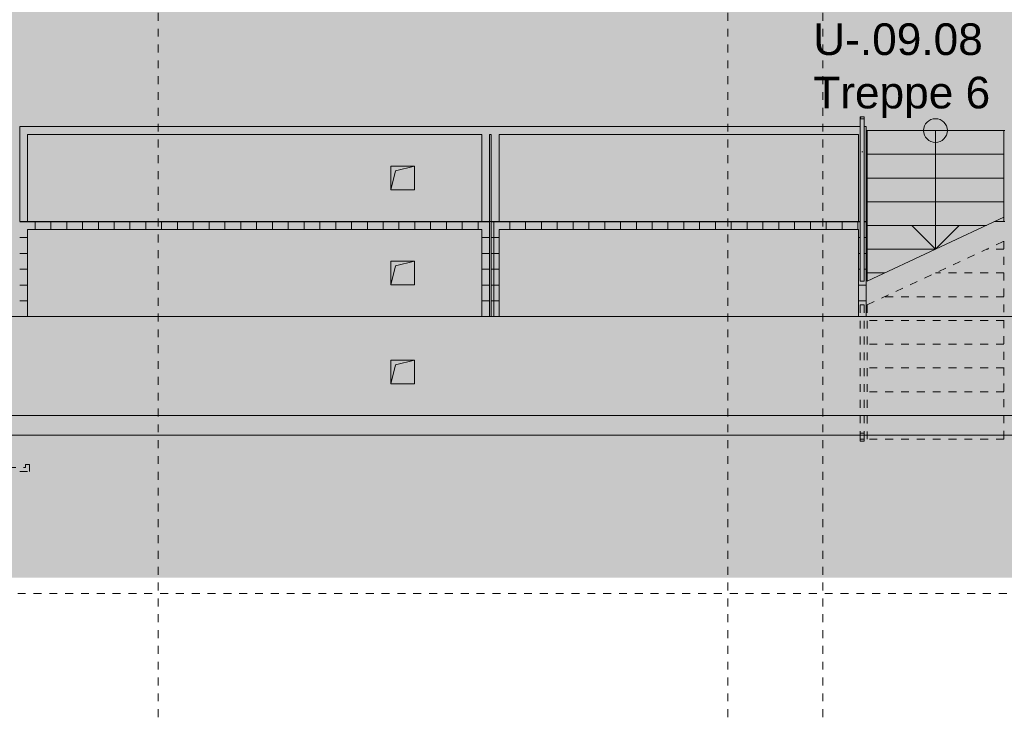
# Model space of a CAD drawing. Header units: metres. Extents: x 6 to 268, y -85 to 18.
# Tile 23 of 33: x 155 to 168, y -43 to -34. Entities that reach past the tile are written whole.
import ezdxf

# ---------------------------------------------------------------- set-up
doc = ezdxf.new("R2010")
doc.units = ezdxf.units.M
doc.linetypes.add('Rasterlinie', pattern=[0.019, 0.01, -0.003, 0.003, -0.003])
doc.linetypes.add('Verdeckt', pattern=[0.003, 0.002, -0.001])
for name, color, linetype, lineweight in [('A_Detailelemente', 7, 'Continuous', 9), ('A_Fundamente', 7, 'Continuous', 9), ('A_Geländer', 7, 'Continuous', 9), ('A_Geschossdecken', 7, 'Continuous', 9), ('A_Geschossdecken_Schraffur', 7, 'Continuous', 18), ('A_Raster', 7, 'Continuous', 9), ('A_Räume_Beschriftung', 7, 'Continuous', 9), ('A_Treppen', 7, 'Continuous', 9), ('A_Wände', 7, 'Continuous', 9), ('A_Wände_Schraffur', 7, 'Continuous', 18), ('Allgemeines Modell', 7, 'Continuous', 9), ('Pfeile AUF', 7, 'Continuous', 9)]:
    doc.layers.add(name, color=color, linetype=linetype, lineweight=lineweight)
doc.styles.add('Arial_B', font='txt', dxfattribs={"height": 0.3999999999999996})
pattern_1 = [(45, (95.50816146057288, -2), (-0.2283954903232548, 0.2283954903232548), []), (45, (95.73616146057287, -2), (-0.2283954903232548, 0.2283954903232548), [0.161, -0.081])]
pattern_2 = [(0, (95.50816146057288, -2), (0, 0.2), []), (90, (95.50816146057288, -2), (-0.2, 1.224646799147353e-17), [])]

# ---------------------------------------------------------------- blocks, each defined once
blk = doc.blocks.new('Typ des oberen Holms - Oberer Geländerholm_Innen_-V79-BS_Uebersicht_U1_BRANDSCHUTZ')
at = {"layer": 'A_Geländer'}
for p, q in [((59.65600751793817, -35.09696157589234), (59.60600751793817, -35.09696157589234)), ((59.60600751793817, -35.09696157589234), (59.60600751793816, -36.74696157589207)), ((59.65600751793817, -35.09696157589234), (59.65600751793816, -36.74696157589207)), ((59.60600751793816, -36.74696157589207), (59.65600751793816, -36.74696157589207))]:
    blk.add_line(p, q, dxfattribs=at)
at = {"layer": 'A_Geländer', "linetype": 'Verdeckt'}
for p, q in [((59.60600751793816, -36.74696157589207), (59.60600751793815, -38.84696157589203)), ((59.65600751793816, -36.74696157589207), (59.65600751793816, -38.84696157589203)), ((59.60600751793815, -38.84696157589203), (59.60600751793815, -39.09696157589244)), ((59.65600751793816, -38.84696157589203), (59.65600751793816, -39.09696157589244)), ((59.60600751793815, -39.09696157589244), (59.60600751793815, -39.55696157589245)), ((59.65600751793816, -39.09696157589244), (59.65600751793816, -39.50696157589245)), ((59.60600751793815, -39.55696157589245), (59.93100751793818, -39.55696157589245)), ((59.65600751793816, -39.50696157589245), (59.88100751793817, -39.50696157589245)), ((59.88100751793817, -39.46696157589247), (59.93100751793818, -39.46696157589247)), ((59.88100751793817, -39.50696157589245), (59.88100751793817, -39.46696157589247)), ((59.93100751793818, -39.55696157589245), (59.93100751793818, -39.46696157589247))]:
    blk.add_line(p, q, dxfattribs=at)
blk = doc.blocks.new('Typ des oberen Holms - Oberer Geländerholm_Innen_-5381419-BS_Uebersicht_U1_BRANDSCHUTZ')
at = {"layer": 'A_Geländer', "flags": 128}
for points in [[(70.43100751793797, -35.09696157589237), (70.43185937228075, -35.0904910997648), (70.43435688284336, -35.08446157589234), (70.43832984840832, -35.07928390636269), (70.44350751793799, -35.07531094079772), (70.44953704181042, -35.0728134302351), (70.45600751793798, -35.07196157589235), (70.46247799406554, -35.0728134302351), (70.46850751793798, -35.07531094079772), (70.47368518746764, -35.07928390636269), (70.47765815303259, -35.08446157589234), (70.48015566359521, -35.0904910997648), (70.48100751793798, -35.09696157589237)], [(70.46850751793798, -35.07525413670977), (70.46247799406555, -35.07275662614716), (70.45600751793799, -35.0719047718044), (70.44953704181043, -35.07275662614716), (70.44350751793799, -35.07525413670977)], [(70.46088477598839, -35.51526183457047), (70.45600751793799, -35.51423430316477), (70.4511302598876, -35.51526183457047)]]:
    blk.add_lwpolyline(points, dxfattribs=at)
at = {"layer": 'A_Geländer'}
blk.add_open_spline([(70.44953704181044, -35.07275662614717), (70.45164440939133, -35.07219051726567), (70.45600751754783, -35.07161902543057), (70.46037062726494, -35.07219051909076), (70.46247799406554, -35.07275662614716)], degree=3, dxfattribs=at)
blk = doc.blocks.new('Typ des oberen Holms - Oberer Geländerholm_Innen_-V83-BS_Uebersicht_U1_BRANDSCHUTZ')
at = {"layer": 'A_Geländer'}
for p, q in [((70.43100751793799, -35.07190477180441), (70.481007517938, -35.07190477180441)), ((70.43100751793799, -35.09690477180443), (70.43100751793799, -35.07190477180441)), ((70.481007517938, -35.09690477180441), (70.481007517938, -35.07190477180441)), ((70.481007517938, -35.09696157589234), (70.43100751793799, -35.09696157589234)), ((70.43100751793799, -35.09696157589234), (70.43100751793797, -37.1503177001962)), ((70.481007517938, -35.09696157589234), (70.48100751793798, -37.1503177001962)), ((70.43100751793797, -37.1503177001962), (70.48100751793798, -37.1503177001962))]:
    blk.add_line(p, q, dxfattribs=at)
at = {"layer": 'A_Geländer', "linetype": 'Verdeckt'}
for p, q in [((70.43100751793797, -37.45031770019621), (70.48100751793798, -37.45031770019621)), ((70.43100751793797, -37.45031770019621), (70.43100751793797, -38.84696157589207)), ((70.48100751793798, -37.45031770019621), (70.48100751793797, -38.84696157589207)), ((70.43100751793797, -38.84696157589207), (70.43100751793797, -39.09696157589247)), ((70.48100751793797, -38.84696157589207), (70.48100751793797, -39.09696157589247)), ((70.43100751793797, -39.07196157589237), (70.48100751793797, -39.07196157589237)), ((70.43100751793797, -39.09696157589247), (70.43100751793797, -39.07196157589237)), ((70.48100751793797, -39.09696157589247), (70.48100751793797, -39.07196157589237)), ((70.43100751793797, -39.17196157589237), (70.43100751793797, -39.09696157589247)), ((70.43100751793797, -39.09696157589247), (70.43100751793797, -39.14696157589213)), ((70.48100751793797, -39.14696157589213), (70.43100751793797, -39.14696157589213)), ((70.43100751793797, -39.17196157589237), (70.48100751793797, -39.17196157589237)), ((70.48100751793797, -39.17196157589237), (70.48100751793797, -39.09696157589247)), ((70.48100751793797, -39.09696157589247), (70.48100751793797, -39.14696157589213))]:
    blk.add_line(p, q, dxfattribs=at)
blk = doc.blocks.new('GSH_Bestand_BD_RE - BD-6522949-BS_Uebersicht_U1_BRANDSCHUTZ')
at = {"layer": 'Allgemeines Modell'}
blk.add_hatch(color=256, dxfattribs=at).paths.add_polyline_path([(-0.1499999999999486, -0.1500000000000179), (-0.08999999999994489, 0.08999999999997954), (0.1500000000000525, 0.1499999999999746), (-0.1499999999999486, 0.1499999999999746)], flags=0)
at = {"layer": 'A_Detailelemente'}
for p, q in [((-0.1499999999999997, 0.1500000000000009), (-0.1499999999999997, -0.1500000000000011)), ((0.1499999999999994, 0.1500000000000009), (-0.1499999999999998, 0.1500000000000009)), ((-0.08999999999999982, 0.09000000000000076), (0.1499999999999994, 0.1500000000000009)), ((0.1499999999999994, -0.1500000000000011), (0.1499999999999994, 0.1500000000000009)), ((-0.1499999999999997, -0.1500000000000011), (-0.08999999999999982, 0.09000000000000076)), ((-0.1499999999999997, -0.1500000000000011), (0.1499999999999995, -0.1500000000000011))]:
    blk.add_line(p, q, dxfattribs=at)

msp = doc.modelspace()

# ---------------------------------------------------------------- hatches: boundary and pattern name
at = {"layer": 'A_Detailelemente', "true_color": 0xc9c9c9}
h = msp.add_hatch(dxfattribs=at)
h.set_pattern_fill('FP_94', color=9, style=0, pattern_type=2)
h.set_pattern_definition([(45, (95.50816146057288, -2), (0, 1.796051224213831), [1.27, -1.27]), (45, (95.17116146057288, -1.663), (0, 1.796051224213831), [1.27, -1.27]), (45, (94.83416146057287, -1.326), (0, 1.796051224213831), [1.27, -1.27]), (135, (94.83416146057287, -1.102), (-1.796051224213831, 1.110223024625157e-16), [1.27, -1.27]), (135, (95.17116146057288, -0.765), (-1.796051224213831, 1.110223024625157e-16), [1.27, -1.27]), (135, (95.50816146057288, -0.428), (-1.796051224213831, 1.110223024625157e-16), [1.27, -1.27])])
h.paths.add_polyline_path([(102.6641689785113, -46.99696157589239), (105.9038977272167, -46.99696157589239), (105.9038977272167, -39.00590210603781), (123.7285988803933, -39.00590210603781), (123.7285988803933, -40.895504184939), (171.9289188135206, -40.895504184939), (171.9289188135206, -40.30609670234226), (181.7591689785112, -40.30609670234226), (181.7591689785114, -0.916961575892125), (176.2641689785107, -0.9169615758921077), (175.6108288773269, -1.31786152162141), (174.2585327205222, -0.9555148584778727), (174.8741689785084, -2.64696157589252), (173.4141689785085, -2.646961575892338), (173.4141689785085, -3.14696157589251), (177.3141689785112, -3.146961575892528), (177.3141689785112, -2.646961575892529), (177.6141689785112, -2.646961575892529), (177.6141689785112, -3.016961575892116), (180.7441689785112, -3.016961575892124), (180.7441689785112, -8.376961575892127), (178.7041689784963, -8.376961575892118), (178.7041689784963, -36.99696157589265), (171.8641689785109, -36.99696157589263), (171.8641689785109, -37.95696157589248), (169.7141689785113, -37.95696157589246), (169.7141689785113, -39.29696157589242), (169.5141689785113, -39.29696157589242), (169.5141689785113, -39.09696157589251), (124.2141689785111, -39.09696157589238), (124.2141689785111, -39.29696157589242), (124.0141689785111, -39.29696157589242), (124.0141689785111, -35.69696157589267), (104.3641689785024, -35.69696157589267), (104.3641689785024, -39.09135749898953), (102.6641689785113, -39.09135749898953), (102.6641689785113, -45.52743094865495)], flags=0)
at = {"layer": 'A_Detailelemente', "true_color": 0x499c4b}
h = msp.add_hatch(color=95, dxfattribs=at)
h.paths.add_polyline_path([(167.64022945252, -38.84696157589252), (169.5141689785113, -38.84696157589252), (169.5141689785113, -33.346961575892), (169.4741689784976, -33.346961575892), (169.4741689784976, -32.31696157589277), (166.2141689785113, -32.31696157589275), (166.2141689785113, -33.3469615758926), (157.5141689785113, -33.34696157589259), (157.5141689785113, -23.79696157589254), (136.2141689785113, -23.79696157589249), (136.2141689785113, -33.34696157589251), (127.5141689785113, -33.34696157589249), (127.5141689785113, -32.31696157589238), (124.1741689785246, -32.31696157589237), (124.1741689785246, -38.84696157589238), (162.916674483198, -38.8469615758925)], flags=0)
h.paths.add_polyline_path([(160.004168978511, -38.44696157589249), (160.004168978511, -38.14696157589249), (160.3041689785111, -38.14696157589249), (160.0641689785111, -38.20696157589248)], flags=0)
h.paths.add_polyline_path([(128.8141689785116, -38.4469615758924), (128.8141689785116, -38.14696157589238), (129.1141689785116, -38.14696157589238), (128.8741689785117, -38.20696157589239)], flags=0)
h.paths.add_polyline_path([(160.0041689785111, -37.19696157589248), (160.0041689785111, -36.89696157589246), (160.3041689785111, -36.89696157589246), (160.0638725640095, -36.95814723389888)], flags=0)
h.paths.add_polyline_path([(128.8141689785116, -37.19696157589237), (128.8141689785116, -36.89696157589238), (129.1141689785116, -36.89696157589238), (128.87387256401, -36.95814723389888)], flags=0)
h.paths.add_polyline_path([(160.0041689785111, -35.99696157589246), (160.0041689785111, -35.69696157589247), (160.3041689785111, -35.69696157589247), (160.0641689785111, -35.75696157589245)], flags=0)
h.paths.add_polyline_path([(128.8141689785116, -35.99696157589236), (128.8141689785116, -35.69696157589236), (129.1141689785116, -35.69696157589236), (128.8741689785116, -35.75696157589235)], flags=0)
at = {"layer": 'A_Geschossdecken_Schraffur', "lineweight": 9}
h = msp.add_hatch(dxfattribs=at)
h.set_pattern_fill('FP_2', color=256, style=0, pattern_type=2)
h.set_pattern_definition(pattern_1)
h.paths.add_polyline_path([(167.64022945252, -38.84696157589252), (169.5141689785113, -38.84696157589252), (169.5141689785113, -37.59696157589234), (124.2141689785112, -37.59696157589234), (124.2141689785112, -38.84696157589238), (162.916674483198, -38.8469615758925)], flags=0)
h.paths.add_polyline_path([(160.004168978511, -38.44696157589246), (160.004168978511, -38.14696157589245), (160.304168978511, -38.14696157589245), (160.304168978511, -38.44696157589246), (160.0641689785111, -38.44696157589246)], flags=0)
h.paths.add_polyline_path([(128.8741689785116, -38.4469615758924), (128.8141689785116, -38.4469615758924), (128.8141689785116, -38.14696157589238), (129.1141689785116, -38.14696157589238), (129.1141689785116, -38.4469615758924)], flags=0)
at = {"layer": 'A_Wände_Schraffur', "lineweight": 9}
h = msp.add_hatch(dxfattribs=at)
h.set_pattern_fill('FP_3', color=256, style=0, pattern_type=2)
h.set_pattern_definition(pattern_2)
h.paths.add_polyline_path([(155.4141689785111, -37.59696157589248), (155.4141689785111, -36.39696157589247), (155.3141689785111, -36.39696157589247), (155.3141689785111, -37.59696157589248)], flags=0)
h = msp.add_hatch(dxfattribs=at)
h.set_pattern_fill('FP_3', color=256, style=0, pattern_type=2)
h.set_pattern_definition(pattern_2)
h.paths.add_polyline_path([(161.2541689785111, -36.49696157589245), (161.2541689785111, -36.39696157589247), (155.4141689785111, -36.39696157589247), (155.4141689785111, -36.49696157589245), (161.1541689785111, -36.49696157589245)], flags=0)
h = msp.add_hatch(dxfattribs=at)
h.set_pattern_fill('FP_3', color=256, style=0, pattern_type=2)
h.set_pattern_definition(pattern_2)
h.paths.add_polyline_path([(161.2741689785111, -37.59696157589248), (161.3741689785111, -37.59696157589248), (161.3741689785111, -36.39696157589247), (161.2741689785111, -36.39696157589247), (161.2741689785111, -37.48600061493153)], flags=0)
h = msp.add_hatch(dxfattribs=at)
h.set_pattern_fill('FP_3', color=256, style=0, pattern_type=2)
h.set_pattern_definition(pattern_2)
h.paths.add_polyline_path([(165.9141689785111, -36.49696157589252), (165.9141689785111, -36.39696157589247), (161.3741689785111, -36.39696157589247), (161.3741689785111, -36.49696157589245), (165.278451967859, -36.4969615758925)], flags=0)
h = msp.add_hatch(dxfattribs=at)
h.set_pattern_fill('FP_3', color=256, style=0, pattern_type=2)
h.set_pattern_definition(pattern_2)
h.paths.add_polyline_path([(165.9391689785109, -37.59696157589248), (166.0141689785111, -37.59696157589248), (166.0141689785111, -36.39696157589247), (165.9891689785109, -36.39696157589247), (165.9891689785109, -37.15031770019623), (165.9391689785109, -37.15031770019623), (165.9391689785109, -36.39696157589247), (165.9141689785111, -36.39696157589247), (165.9141689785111, -37.59696157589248)], flags=0)
h = msp.add_hatch(dxfattribs=at)
h.set_pattern_fill('FP_3', color=256, style=0, pattern_type=2)
h.set_pattern_definition(pattern_2)
h.paths.add_polyline_path([(161.1541689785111, -37.59696157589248), (161.2541689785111, -37.59696157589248), (161.2541689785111, -36.49696157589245), (161.1541689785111, -36.49696157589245), (161.1541689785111, -37.4661807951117)], flags=0)
h = msp.add_hatch(dxfattribs=at)
h.set_pattern_fill('FP_2', color=256, style=0, pattern_type=2)
h.set_pattern_definition(pattern_1)
h.paths.add_polyline_path([(167.64022945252, -39.09696157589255), (169.5141689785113, -39.09696157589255), (169.5141689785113, -38.84696157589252), (124.2141689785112, -38.84696157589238), (124.2141689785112, -39.09696157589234), (162.916674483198, -39.09696157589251)], flags=0)

# ---------------------------------------------------------------- linework, layer by layer
at = {"layer": 'A_Fundamente'}
for p, q in [((160.004168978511, -35.69696157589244), (160.304168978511, -35.69696157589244)), ((160.004168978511, -35.99696157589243), (160.004168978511, -35.69696157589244)), ((160.304168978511, -35.69696157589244), (160.304168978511, -35.99696157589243)), ((160.304168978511, -35.99696157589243), (160.004168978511, -35.99696157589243)), ((161.2741689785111, -36.39696157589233), (161.2541689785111, -36.39696157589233)), ((166.0241689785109, -36.39696157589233), (166.0141689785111, -36.39696157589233)), ((167.7641689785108, -36.39696157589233), (167.6402294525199, -36.39696157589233)), ((167.7541689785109, -36.39696157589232), (167.7541689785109, -36.34360545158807)), ((160.004168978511, -36.89696157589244), (160.304168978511, -36.89696157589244)), ((160.004168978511, -37.19696157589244), (160.004168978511, -36.89696157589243)), ((160.304168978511, -36.89696157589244), (160.304168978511, -37.19696157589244)), ((160.304168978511, -37.19696157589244), (160.004168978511, -37.19696157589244))]:
    msp.add_line(p, q, dxfattribs=at)
at = {"layer": 'A_Fundamente', "lineweight": 18}
for p, q in [((169.5141689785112, -37.59696157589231), (124.2141689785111, -37.59696157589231)), ((160.304168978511, -38.14696157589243), (160.304168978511, -38.44696157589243)), ((160.304168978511, -38.44696157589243), (160.004168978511, -38.44696157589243))]:
    msp.add_line(p, q, dxfattribs=at)
at = {"layer": 'A_Geschossdecken'}
for p, q in [((166.0241689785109, -35.24696157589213), (166.0141689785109, -35.24696157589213)), ((167.7641689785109, -35.24696157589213), (167.7541689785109, -35.24696157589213))]:
    msp.add_line(p, q, dxfattribs=at)
at = {"layer": 'A_Raster', "linetype": 'Rasterlinie'}
for p, q in [((157.064168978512, -66.66020918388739), (157.064168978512, 16.71968984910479)), ((164.2641689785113, -66.66020918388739), (164.2641689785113, 16.71968984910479)), ((165.464168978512, -66.66020918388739), (165.464168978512, 16.71968984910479)), ((102.0893053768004, -41.09696157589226), (186.8803277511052, -41.09696157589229))]:
    msp.add_line(p, q, dxfattribs=at)
at = {"layer": 'A_Treppen'}
for p, q in [((167.7541689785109, -35.24696157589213), (166.0241689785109, -35.24696157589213)), ((166.0241689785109, -35.24696157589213), (166.0241689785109, -35.54696157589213)), ((167.7541689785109, -35.24696157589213), (167.7541689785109, -35.54696157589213)), ((166.0241689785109, -35.54696157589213), (166.0241689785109, -35.84696157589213)), ((167.7541689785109, -35.54696157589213), (166.0241689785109, -35.54696157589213)), ((167.7541689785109, -35.54696157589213), (167.7541689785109, -35.84696157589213)), ((166.0241689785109, -35.84696157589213), (166.0241689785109, -36.14696157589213)), ((167.7541689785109, -35.84696157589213), (166.0241689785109, -35.84696157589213)), ((167.7541689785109, -35.84696157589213), (167.7541689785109, -36.14696157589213)), ((166.0241689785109, -36.14696157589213), (166.0241689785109, -36.44696157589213)), ((167.7541689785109, -36.14696157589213), (166.0241689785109, -36.14696157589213)), ((167.7541689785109, -36.14696157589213), (167.7541689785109, -36.34360545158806)), ((166.0241689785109, -37.1503177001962), (167.7541689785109, -36.34360545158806)), ((166.0241689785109, -36.44696157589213), (166.0241689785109, -36.74696157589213)), ((167.5325210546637, -36.44696157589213), (166.0241689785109, -36.44696157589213)), ((166.0241689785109, -36.74696157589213), (166.0241689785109, -37.04696157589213)), ((166.8891689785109, -36.74696157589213), (166.0241689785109, -36.74696157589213)), ((166.0241689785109, -37.04696157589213), (166.0241689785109, -37.1503177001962)), ((166.245816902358, -37.04696157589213), (166.0241689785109, -37.04696157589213))]:
    msp.add_line(p, q, dxfattribs=at)
at = {"layer": 'A_Treppen', "linetype": 'Verdeckt'}
for p, q in [((167.7541689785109, -35.24696157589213), (166.0241689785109, -35.24696157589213)), ((167.7541689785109, -35.54696157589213), (166.0241689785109, -35.54696157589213)), ((167.7541689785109, -35.84696157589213), (166.0241689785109, -35.84696157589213)), ((167.7541689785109, -36.14696157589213), (166.0241689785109, -36.14696157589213)), ((167.5325210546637, -36.44696157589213), (166.0241689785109, -36.44696157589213)), ((166.0241689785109, -37.45031770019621), (167.7541689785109, -36.64360545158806)), ((167.7541689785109, -36.64360545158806), (167.7541689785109, -39.09696157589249)), ((166.8891689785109, -36.74696157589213), (166.0241689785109, -36.74696157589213)), ((167.7541689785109, -36.74696157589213), (167.5325210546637, -36.74696157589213)), ((167.7541689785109, -36.74696157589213), (167.5325210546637, -36.74696157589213)), ((166.245816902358, -37.04696157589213), (166.0241689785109, -37.04696157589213)), ((167.7541689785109, -37.04696157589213), (166.8891689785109, -37.04696157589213)), ((167.7541689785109, -37.04696157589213), (166.8891689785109, -37.04696157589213)), ((166.0241689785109, -37.45031770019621), (166.0241689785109, -39.09696157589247)), ((167.7541689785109, -37.34696157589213), (166.245816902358, -37.34696157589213)), ((167.7541689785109, -37.34696157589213), (166.245816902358, -37.34696157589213)), ((167.7541689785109, -37.64696157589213), (166.0241689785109, -37.64696157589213)), ((167.7541689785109, -37.64696157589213), (166.0241689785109, -37.64696157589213)), ((167.7541689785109, -37.94696157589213), (166.0241689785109, -37.94696157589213)), ((167.7541689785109, -37.94696157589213), (166.0241689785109, -37.94696157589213)), ((167.7541689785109, -38.24696157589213), (166.0241689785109, -38.24696157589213)), ((167.7541689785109, -38.24696157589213), (166.0241689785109, -38.24696157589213)), ((167.7541689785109, -38.54696157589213), (166.0241689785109, -38.54696157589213)), ((167.7541689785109, -38.54696157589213), (166.0241689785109, -38.54696157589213)), ((167.7541689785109, -38.84696157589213), (166.0241689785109, -38.84696157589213)), ((167.7541689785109, -38.84696157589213), (166.0241689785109, -38.84696157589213)), ((166.0241689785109, -39.09696157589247), (166.0241689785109, -39.14696157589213)), ((167.7541689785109, -39.14696157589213), (166.0241689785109, -39.14696157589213)), ((167.7541689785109, -39.09696157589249), (167.7541689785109, -39.14696157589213))]:
    msp.add_line(p, q, dxfattribs=at)
at = {"layer": 'A_Wände'}
for p, q in [((155.3141689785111, -36.39696157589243), (155.3141689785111, -35.19696157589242)), ((155.3141689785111, -35.19696157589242), (165.9391689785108, -35.19696157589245)), ((165.9891689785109, -35.19696157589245), (166.0141689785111, -35.19696157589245)), ((166.0141689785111, -35.19696157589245), (166.0141689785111, -36.39696157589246)), ((155.4141689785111, -35.29696157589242), (155.4141689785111, -36.39696157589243)), ((161.1541689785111, -35.29696157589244), (155.4141689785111, -35.29696157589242)), ((161.1541689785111, -36.39696157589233), (161.1541689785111, -35.29696157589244)), ((161.2741689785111, -35.29696157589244), (161.254168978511, -35.29696157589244)), ((161.254168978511, -35.29696157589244), (161.254168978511, -36.39696157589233)), ((161.2741689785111, -36.39696157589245), (161.2741689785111, -35.29696157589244)), ((161.3741689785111, -35.29696157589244), (161.3741689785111, -36.39696157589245)), ((165.914168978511, -35.29696157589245), (161.3741689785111, -35.29696157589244)), ((165.914168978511, -36.39696157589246), (165.914168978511, -35.29696157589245)), ((169.5141689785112, -38.84696157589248), (124.2141689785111, -38.84696157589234))]:
    msp.add_line(p, q, dxfattribs=at)
at = {"layer": 'A_Wände', "lineweight": 18}
for p, q in [((161.2541689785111, -36.39696157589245), (155.314168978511, -36.39696157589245)), ((161.2541689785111, -37.59696157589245), (161.2541689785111, -36.39696157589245)), ((161.2741689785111, -36.39696157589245), (161.2741689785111, -37.59696157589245)), ((165.9391689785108, -36.39696157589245), (161.2741689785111, -36.39696157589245)), ((166.014168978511, -36.39696157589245), (165.9891689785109, -36.39696157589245)), ((166.014168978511, -37.59696157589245), (166.014168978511, -36.39696157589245)), ((155.414168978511, -37.59696157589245), (155.414168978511, -36.49696157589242)), ((155.414168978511, -36.49696157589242), (161.1541689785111, -36.49696157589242)), ((161.1541689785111, -36.49696157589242), (161.1541689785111, -37.59696157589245)), ((161.3741689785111, -37.59696157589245), (161.3741689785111, -36.49696157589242)), ((161.3741689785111, -36.49696157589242), (165.914168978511, -36.49696157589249)), ((165.914168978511, -36.49696157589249), (165.914168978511, -37.59696157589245)), ((124.2141689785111, -39.09696157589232), (169.5141689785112, -39.09696157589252))]:
    msp.add_line(p, q, dxfattribs=at)
at = {"layer": 'Pfeile AUF'}
for p, q in [((166.8891689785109, -35.24696157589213), (166.8891689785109, -35.54696157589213)), ((166.8891689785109, -35.54696157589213), (166.8891689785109, -35.84696157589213)), ((166.8891689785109, -35.84696157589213), (166.8891689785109, -36.14696157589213)), ((166.8891689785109, -36.14696157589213), (166.8891689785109, -36.44696157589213)), ((166.5891689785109, -36.44696157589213), (166.8891689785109, -36.74696157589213)), ((167.1891689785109, -36.44696157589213), (166.5891689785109, -36.44696157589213)), ((166.8891689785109, -36.44696157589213), (166.8891689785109, -36.74696157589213)), ((166.8891689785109, -36.74696157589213), (167.1891689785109, -36.44696157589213))]:
    msp.add_line(p, q, dxfattribs=at)
msp.add_circle((166.8891689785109, -35.24696157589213), 0.1500000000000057, dxfattribs=at)

# ---------------------------------------------------------------- block references
at = {"layer": 'A_Geländer'}
for name in ['Typ des oberen Holms - Oberer Geländerholm_Innen_-5381419-BS_Uebersicht_U1_BRANDSCHUTZ', 'Typ des oberen Holms - Oberer Geländerholm_Innen_-V83-BS_Uebersicht_U1_BRANDSCHUTZ', 'Typ des oberen Holms - Oberer Geländerholm_Innen_-V79-BS_Uebersicht_U1_BRANDSCHUTZ']:
    msp.add_blockref(name, (95.50816146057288, 0), dxfattribs=at)
at = {"layer": 'Allgemeines Modell'}
for p in [(160.154168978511, -35.84696157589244), (160.154168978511, -37.04696157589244), (160.154168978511, -38.29696157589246)]:
    msp.add_blockref('GSH_Bestand_BD_RE - BD-6522949-BS_Uebersicht_U1_BRANDSCHUTZ', p, dxfattribs=at)

# ---------------------------------------------------------------- texts
at = {"layer": 'A_Räume_Beschriftung', "char_height": 0.3999999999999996, "attachment_point": 1, "style": 'Arial_B'}
for s, insert, width in [('U-.09.08', (165.3441329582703, -33.89233142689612), 2.645568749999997), ('Treppe 6', (165.3441329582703, -34.56701892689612), 2.886074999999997)]:
    msp.add_mtext(s, dxfattribs=dict(at, insert=insert, width=width))

doc.saveas('drawing.dxf')
